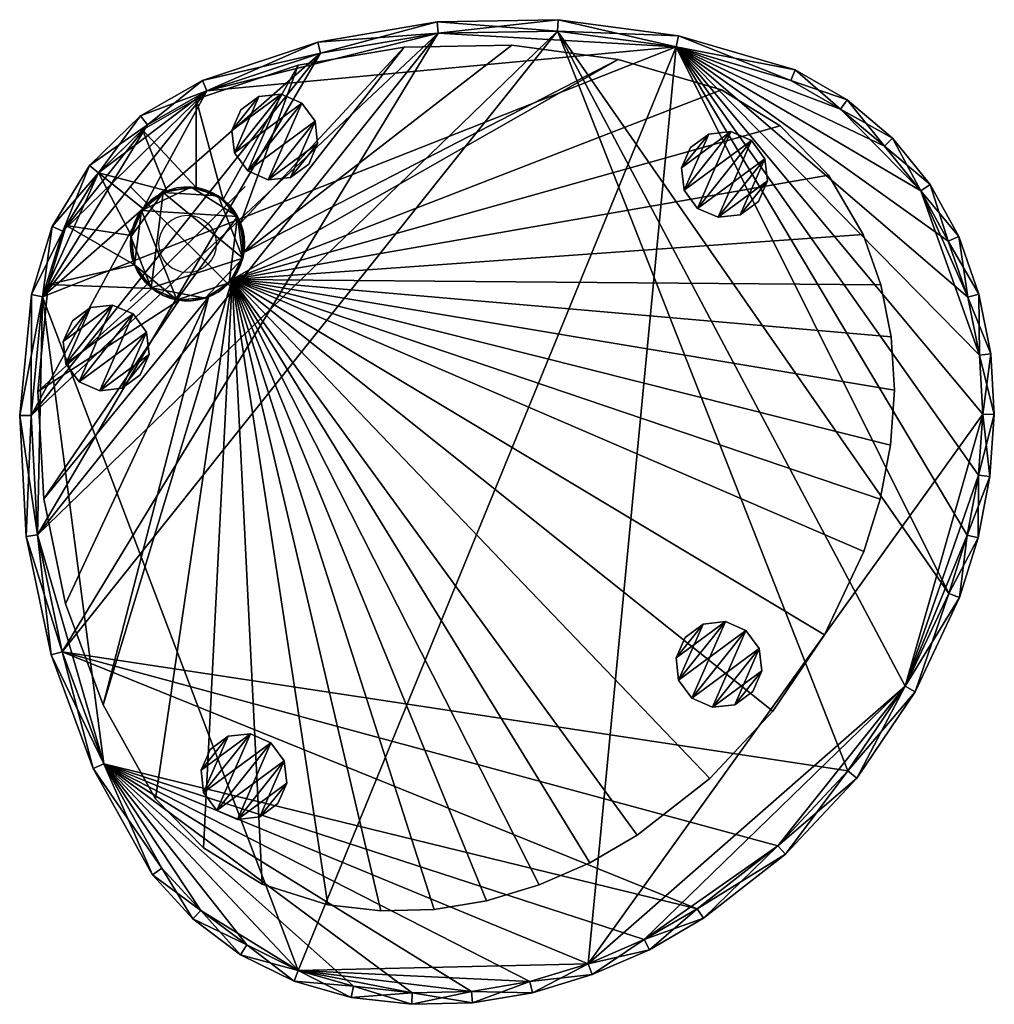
# Model space of a CAD drawing. Header units: inches. Extents: x -2.9 to 14, y -13.2 to 3.9.
import ezdxf

# ---------------------------------------------------------------- set-up
doc = ezdxf.new("R2010")
doc.units = ezdxf.units.IN
doc.header["$MEASUREMENT"] = 0
doc.header["$PDMODE"] = 35
doc.header["$PDSIZE"] = 1
for name, color, linetype in [('A-FURN-3-NODE', 7, 'Continuous'), ('A-FURN-3-TABL-BM', 252, 'Continuous'), ('A-FURN-3-TABL-BS', 252, 'Continuous'), ('A-FURN-3-TABL-GD', 250, 'Continuous'), ('A-FURN-3-TABL-PT', 252, 'Continuous'), ('A-FURN-3-TABL-TPLM', 15, 'Continuous')]:
    doc.layers.add(name, color=color, linetype=linetype)

msp = doc.modelspace()

# ---------------------------------------------------------------- linework, layer by layer
at = {"layer": 'A-FURN-3-NODE'}
msp.add_point((0, 0), dxfattribs=at)

# ---------------------------------------------------------------- meshes
at = {"layer": 'A-FURN-3-TABL-BM'}
mesh = msp.add_polyface(dxfattribs=at)
corners = [(-1.552, 1.239, 30), (-1.552, 1.239, 29.841), (-0.696, 2.07, 29.841), (11.493, -9.176, 29.841), (12.494, -7.7, 29.841), (6.442, 3.704, 29.841), (13.253, -6.087, 29.841), (8.504, 3.428, 29.841), (13.571, -5.072, 29.841), (13.769, -4.027, 29.841), (13.845, -2.967, 29.841), (13.785, -1.938, 29.841), (13.583, -0.928, 29.841), (13.242, 0.045, 29.841), (12.762, 0.923, 29.841), (12.131, 1.699, 29.841), (11.368, 2.347, 29.841), (10.5, 2.845, 29.841), (12.494, -7.7, 30), (11.493, -9.176, 30), (13.253, -6.087, 30), (6.442, 3.704, 30), (8.504, 3.428, 30), (13.571, -5.072, 30), (13.769, -4.027, 30), (13.845, -2.967, 30), (13.785, -1.938, 30), (13.583, -0.928, 30), (13.242, 0.045, 30), (12.762, 0.923, 30), (12.131, 1.699, 30), (-2.186, -7.103, 29.841), (10.275, -10.479, 29.841), (8.87, -11.577, 29.841), (-1.46, -9.052, 29.841), (7.951, -12.112, 29.841), (6.976, -12.536, 29.841), (5.958, -12.844, 29.841), (4.942, -13.014, 29.841), (3.912, -13.041, 29.841), (2.888, -12.923, 29.841), (1.925, -12.65, 29.841), (1.029, -12.206, 29.841), (0.228, -11.606, 29.841), (-0.45, -10.87, 29.841), (10.275, -10.479, 30), (-2.186, -7.103, 30), (8.87, -11.577, 30), (-1.46, -9.052, 30), (7.951, -12.112, 30), (6.976, -12.536, 30), (5.958, -12.844, 30), (4.942, -13.014, 30), (3.912, -13.041, 30), (2.888, -12.923, 30), (1.925, -12.65, 30), (1.029, -12.206, 30), (0.228, -11.606, 30), (-0.45, -10.87, 30), (0.338, 2.664, 29.841), (-2.723, -2.99, 29.841), (2.313, 3.318, 29.841), (-2.523, -0.92, 29.841), (-2.173, 0.221, 29.841), (-2.61, -5.067, 29.841), (4.363, 3.667, 29.841), (-2.723, -2.99, 30), (-2.523, -0.92, 30), (-2.61, -5.067, 30), (-2.173, 0.221, 30), (4.363, 3.667, 30), (2.313, 3.318, 30), (0.338, 2.664, 30), (-0.696, 2.07, 30), (11.368, 2.347, 30), (10.5, 2.845, 30)]
mesh.append_faces([[corners[k] for k in face] for face in [(2, 1, 0), (3, 4, 18), (18, 19, 3), (4, 6, 20), (19, 18, 21), (20, 23, 22), (23, 24, 22), (24, 25, 22), (25, 26, 22), (26, 27, 22), (27, 28, 22), (28, 29, 22), (29, 30, 22), (18, 20, 21), (20, 22, 21), (20, 18, 4), (23, 20, 6), (6, 8, 23), (9, 24, 23), (23, 8, 9), (9, 10, 25), (25, 24, 9), (26, 25, 10), (10, 11, 26), (12, 27, 26), (26, 11, 12), (12, 13, 28), (28, 27, 12), (13, 14, 29), (29, 28, 13), (15, 30, 29), (29, 14, 15), (3, 32, 31), (32, 33, 31), (33, 34, 31), (33, 35, 34), (35, 36, 34), (36, 37, 34), (37, 38, 34), (38, 39, 34), (39, 40, 34), (40, 41, 34), (41, 42, 34), (42, 43, 34), (43, 44, 34), (46, 45, 19), (31, 34, 48), (62, 60, 66), (66, 67, 62), (60, 64, 68), (68, 66, 60), (64, 31, 46), (46, 68, 64), (63, 62, 67), (67, 69, 63), (70, 68, 21), (68, 46, 21), (70, 66, 68), (70, 71, 66), (71, 67, 66), (71, 72, 67), (72, 69, 67), (72, 73, 69), (73, 0, 69), (30, 74, 22), (74, 75, 22), (5, 65, 70), (70, 21, 5), (7, 5, 21), (21, 22, 7), (17, 7, 22), (22, 75, 17), (1, 63, 69), (69, 0, 1), (0, 73, 2), (59, 2, 73), (73, 72, 59), (61, 59, 72), (72, 71, 61), (65, 61, 71), (71, 70, 65), (46, 19, 21), (48, 46, 31), (34, 44, 58), (58, 48, 34), (44, 43, 57), (57, 58, 44), (42, 56, 57), (57, 43, 42), (41, 55, 56), (56, 42, 41), (41, 40, 54), (50, 51, 37), (37, 36, 50), (35, 49, 50), (50, 36, 35), (35, 33, 47), (47, 49, 35), (33, 32, 45), (45, 47, 33), (32, 3, 19), (19, 45, 32), (54, 55, 41), (53, 54, 40), (40, 39, 53), (38, 52, 53), (53, 39, 38), (38, 37, 51), (51, 52, 38), (16, 74, 30), (30, 15, 16), (16, 17, 75), (75, 74, 16)]])
mesh.append_faces([[corners[k] for k in face] for face in [(5, 4, 3), (46, 47, 45), (48, 49, 47), (65, 31, 64)]], dxfattribs={"vtx0": -1})
mesh.append_faces([[corners[k] for k in face] for face in [(61, 60, 59)]], dxfattribs={"vtx0": -1, "vtx1": -1})
mesh.append_faces([[corners[k] for k in face] for face in [(5, 6, 4), (7, 8, 6), (7, 9, 8), (7, 10, 9), (7, 11, 10), (7, 12, 11), (7, 13, 12), (7, 14, 13), (7, 15, 14), (7, 16, 15), (48, 50, 49), (48, 51, 50), (48, 52, 51), (48, 53, 52), (48, 54, 53), (48, 55, 54), (48, 56, 55), (48, 57, 56), (62, 2, 59), (61, 64, 60)]], dxfattribs={"vtx0": -1, "vtx2": -1})
mesh.append_faces([[corners[k] for k in face] for face in [(5, 7, 6), (60, 62, 59), (62, 63, 2), (65, 5, 31)]], dxfattribs={"vtx1": -1, "vtx2": -1})
mesh.append_faces([[corners[k] for k in face] for face in [(7, 17, 16), (46, 48, 47), (48, 58, 57), (63, 1, 2), (61, 65, 64), (5, 3, 31)]], dxfattribs={"vtx2": -1})
at = {"layer": 'A-FURN-3-TABL-BS'}
mesh = msp.add_polyface(dxfattribs=at)
corners = [(11.088, -6.807, 0.358), (10.188, -8.136, 0.358), (0.776, -0.621, 0.358), (10.316, 2.055, 0.358), (11.155, 1.198, 0.358), (4.292, -11.59, 0.358), (3.365, -11.614, 0.358), (7, -10.778, 0.358), (6.122, -11.16, 0.358), (1.3, -11.146, 0.358), (0.278, -10.517, 0.358), (9.092, -9.308, 0.358), (0.362, -0.926, 0.358), (-1.47, -8.024, 0.358), (-2.123, -6.27, 0.358), (-2.505, -4.437, 0.358), (-0.149, -0.983, 0.358), (-2.607, -2.568, 0.358), (-0.62, -0.777, 0.358), (7.498, 3.208, 0.358), (0.982, -0.15, 0.358), (-0.982, 0.147, 0.358), (-0.925, -0.364, 0.358), (-2.112, 0.322, 0.358), (5.642, 3.457, 0.358), (3.771, 3.423, 0.358), (0.924, 0.361, 0.358), (1.926, 3.109, 0.358), (0.619, 0.775, 0.358), (-1.552, 1.238, 0.358), (-0.776, 0.618, 0.358), (-0.363, 0.923, 0.358), (-0.783, 1.986, 0.358), (0.148, 0.981, 0.358), (3.365, -11.614, 0.119), (2.443, -11.508, 0.119), (2.443, -11.508, 0.358), (4.292, -11.59, 0.119), (1.3, -11.146, 0.119), (12.058, -4.442, 0.358), (11.772, -5.355, 0.358), (12.236, -3.502, 0.358), (12.304, -2.547, 0.358), (12.251, -1.621, 0.358), (12.251, -1.621, 0.119), (12.304, -2.547, 0.119), (12.069, -0.712, 0.358), (12.069, -0.712, 0.119), (11.762, 0.163, 0.358), (11.762, 0.163, 0.119), (9.092, -9.308, 0.119), (10.188, -8.136, 0.119), (11.088, -6.807, 0.119), (11.772, -5.355, 0.119), (12.058, -4.442, 0.119), (12.236, -3.502, 0.119), (5.206, -11.437, 0.358), (5.206, -11.437, 0.119), (6.122, -11.16, 0.119), (7, -10.778, 0.119), (7.827, -10.296, 0.358), (7.827, -10.296, 0.119), (0.278, -10.517, 0.119), (0.776, -0.621, 0.119), (0.619, 0.775, 0.119), (0.924, 0.361, 0.119), (1.926, 3.109, 0.119), (0.149, 2.52, 0.119), (3.771, 3.423, 0.119), (-0.561, -9.66, 0.119), (-0.561, -9.66, 0.358), (-1.47, -8.024, 0.119), (-2.123, -6.27, 0.119), (0.362, -0.926, 0.119), (-2.505, -4.437, 0.119), (-2.427, -0.705, 0.358), (-0.62, -0.777, 0.119), (-0.149, -0.983, 0.119), (-2.112, 0.322, 0.119), (-2.427, -0.705, 0.119), (0.148, 0.981, 0.119), (0.149, 2.52, 0.358), (-0.783, 1.986, 0.119), (10.316, 2.055, 0.119), (9.294, 2.684, 0.358), (9.294, 2.684, 0.119), (11.155, 1.198, 0.119), (-0.925, -0.364, 0.119), (-0.982, 0.147, 0.119), (0.982, -0.15, 0.119), (-0.776, 0.618, 0.119), (-0.363, 0.923, 0.119), (-1.552, 1.238, 0.119), (-2.607, -2.568, 0.119), (7.498, 3.208, 0.119), (5.642, 3.457, 0.119)]
mesh.append_faces([[corners[k] for k in face] for face in [(2, 1, 0), (2, 4, 3), (2, 6, 5), (2, 8, 7), (2, 10, 9), (2, 11, 1), (13, 2, 12), (14, 13, 12), (17, 15, 16), (17, 16, 18), (20, 2, 19), (23, 22, 21), (20, 19, 24), (26, 25, 27), (26, 27, 28), (29, 23, 21), (32, 29, 31), (32, 31, 33), (35, 34, 6), (6, 36, 35), (6, 34, 37), (37, 5, 6), (36, 9, 38), (38, 35, 36), (2, 40, 39), (2, 39, 41), (2, 41, 42), (2, 42, 43), (45, 44, 43), (2, 43, 46), (43, 44, 47), (47, 46, 43), (2, 46, 48), (48, 46, 47), (47, 49, 48), (1, 11, 50), (0, 1, 51), (51, 52, 0), (40, 0, 52), (52, 53, 40), (53, 54, 39), (39, 54, 55), (55, 41, 39), (42, 41, 55), (55, 45, 42), (43, 42, 45), (56, 5, 37), (37, 57, 56), (57, 58, 8), (8, 56, 57), (8, 58, 59), (59, 7, 8), (60, 7, 59), (59, 61, 60), (11, 60, 61), (61, 50, 11), (50, 51, 1), (9, 10, 62), (62, 38, 9), (2, 9, 36), (2, 36, 6), (2, 5, 56), (2, 56, 8), (2, 7, 60), (2, 60, 11), (2, 0, 40), (10, 70, 69), (69, 62, 10), (70, 13, 71), (71, 69, 70), (2, 70, 10), (2, 13, 70), (13, 14, 72), (72, 71, 13), (14, 15, 74), (74, 72, 14), (75, 17, 18), (77, 76, 18), (18, 16, 77), (73, 77, 16), (16, 12, 73), (75, 18, 22), (23, 75, 22), (63, 73, 12), (12, 2, 63), (75, 23, 78), (78, 79, 75), (80, 64, 28), (32, 81, 67), (67, 82, 32), (84, 3, 83), (83, 85, 84), (3, 4, 86), (86, 83, 3), (4, 48, 49), (49, 86, 4), (39, 40, 53), (76, 87, 22), (22, 18, 76), (2, 48, 4), (2, 3, 84), (87, 88, 21), (64, 65, 26), (26, 28, 64), (28, 33, 80), (81, 33, 28), (81, 32, 33), (21, 22, 87), (88, 90, 30), (30, 21, 88), (90, 91, 31), (31, 30, 90), (91, 80, 33), (33, 31, 91), (29, 32, 82), (82, 92, 29), (15, 17, 93), (93, 74, 15), (17, 75, 79), (79, 93, 17), (23, 29, 92), (92, 78, 23), (81, 27, 66), (66, 67, 81), (2, 84, 19), (27, 25, 68), (68, 66, 27), (24, 19, 94), (19, 84, 85), (85, 94, 19), (27, 81, 28), (25, 24, 95), (95, 68, 25), (94, 95, 24)]])
mesh.append_faces([[corners[k] for k in face] for face in [(15, 12, 16), (29, 30, 31)]], dxfattribs={"vtx0": -1})
mesh.append_faces([[corners[k] for k in face] for face in [(80, 67, 64)]], dxfattribs={"vtx0": -1, "vtx1": -1})
mesh.append_faces([[corners[k] for k in face] for face in [(63, 54, 53), (63, 55, 54), (63, 45, 55), (63, 44, 45), (66, 65, 64), (63, 47, 44), (63, 49, 47), (63, 35, 38), (63, 38, 62), (73, 71, 72), (73, 72, 74), (63, 85, 83), (63, 83, 86), (63, 86, 49), (87, 79, 78), (80, 82, 67), (77, 74, 93), (76, 93, 79), (88, 78, 92), (91, 92, 82), (63, 94, 85), (94, 63, 89), (68, 89, 65), (63, 62, 69), (63, 69, 71), (63, 53, 52), (63, 52, 51), (63, 51, 50), (63, 50, 61), (63, 61, 59), (63, 59, 58), (63, 58, 57), (63, 57, 37), (63, 37, 34), (63, 34, 35)]], dxfattribs={"vtx0": -1, "vtx2": -1})
mesh.append_faces([[corners[k] for k in face] for face in [(26, 20, 25)]], dxfattribs={"vtx1": -1})
mesh.append_faces([[corners[k] for k in face] for face in [(67, 66, 64), (66, 68, 65), (87, 76, 79), (77, 73, 74), (76, 77, 93), (88, 87, 78), (90, 88, 92), (91, 90, 92), (80, 91, 82), (95, 94, 89), (68, 95, 89), (73, 63, 71)]], dxfattribs={"vtx1": -1, "vtx2": -1})
mesh.append_faces([[corners[k] for k in face] for face in [(15, 14, 12), (20, 24, 25), (29, 21, 30), (65, 89, 20), (89, 63, 2), (2, 20, 89), (20, 26, 65)]], dxfattribs={"vtx2": -1})
at = {"layer": 'A-FURN-3-TABL-GD'}
mesh = msp.add_polyface(dxfattribs=at)
corners = [(1.989, 2.45, 0), (1.047, 1.271, 0), (1.405, 1.114, 0), (2.221, 2.136, 0), (1.631, 2.607, 0), (0.815, 1.585, 0), (1.243, 2.563, 0), (0.772, 1.973, 0), (0.928, 2.331, 0), (1.794, 1.158, 0), (2.264, 1.747, 0), (2.108, 1.389, 0), (0.772, 1.973, 0.119), (0.815, 1.585, 0.119), (1.047, 1.271, 0.119), (1.405, 1.114, 0.119), (1.794, 1.158, 0.119), (1.989, 2.45, 0.119), (1.631, 2.607, 0.119), (2.108, 1.389, 0.119), (2.264, 1.747, 0.119), (2.221, 2.136, 0.119), (0.928, 2.331, 0.119), (1.243, 2.563, 0.119)]
mesh.append_faces([[corners[k] for k in face] for face in [(13, 12, 7), (7, 5, 13), (14, 13, 5), (5, 1, 14), (15, 14, 1), (1, 2, 15), (16, 15, 2), (2, 9, 16), (19, 16, 9), (9, 11, 19), (20, 19, 11), (11, 10, 20), (21, 20, 10), (10, 3, 21), (12, 22, 8), (8, 7, 12), (17, 21, 3), (3, 0, 17), (22, 23, 6), (6, 8, 22), (18, 17, 0), (0, 4, 18), (23, 18, 4), (4, 6, 23)]])
mesh.append_faces([[corners[k] for k in face] for face in [(3, 2, 0), (18, 13, 17)]], dxfattribs={"vtx0": -1, "vtx1": -1})
mesh.append_faces([[corners[k] for k in face] for face in [(1, 4, 0), (5, 6, 4), (3, 9, 2), (14, 21, 17), (15, 20, 21), (18, 12, 13)]], dxfattribs={"vtx0": -1, "vtx2": -1})
mesh.append_faces([[corners[k] for k in face] for face in [(2, 1, 0), (1, 5, 4), (5, 7, 6), (3, 10, 9), (13, 14, 17), (14, 15, 21), (15, 16, 20), (18, 23, 12)]], dxfattribs={"vtx1": -1, "vtx2": -1})
mesh.append_faces([[corners[k] for k in face] for face in [(7, 8, 6), (10, 11, 9), (16, 19, 20), (23, 22, 12)]], dxfattribs={"vtx2": -1})
mesh = msp.add_polyface(dxfattribs=at)
corners = [(9.072, 1.911, 0), (8.601, 1.321, 0), (8.644, 0.933, 0), (8.757, 1.679, 0), (9.46, 1.954, 0), (8.876, 0.618, 0), (9.818, 1.798, 0), (9.234, 0.462, 0), (10.05, 1.483, 0), (9.622, 0.505, 0), (10.093, 1.095, 0), (9.937, 0.737, 0), (8.601, 1.321, 0.119), (8.644, 0.933, 0.119), (8.876, 0.618, 0.119), (9.234, 0.462, 0.119), (9.622, 0.505, 0.119), (9.818, 1.798, 0.119), (9.46, 1.954, 0.119), (9.937, 0.737, 0.119), (10.093, 1.095, 0.119), (10.05, 1.483, 0.119), (8.757, 1.679, 0.119), (9.072, 1.911, 0.119)]
mesh.append_faces([[corners[k] for k in face] for face in [(13, 12, 1), (1, 2, 13), (14, 13, 2), (2, 5, 14), (15, 14, 5), (5, 7, 15), (16, 15, 7), (7, 9, 16), (20, 19, 11), (11, 10, 20), (21, 20, 10), (10, 8, 21), (12, 22, 3), (3, 1, 12), (22, 23, 0), (0, 3, 22), (23, 18, 4), (4, 0, 23), (18, 17, 6), (6, 4, 18), (17, 21, 8), (8, 6, 17)]])
mesh.append_faces([[corners[k] for k in face] for face in [(8, 7, 6), (18, 13, 17)]], dxfattribs={"vtx0": -1, "vtx1": -1})
mesh.append_faces([[corners[k] for k in face] for face in [(2, 0, 4), (5, 4, 6), (8, 9, 7), (14, 21, 17), (15, 20, 21), (18, 12, 13)]], dxfattribs={"vtx0": -1, "vtx2": -1})
mesh.append_faces([[corners[k] for k in face] for face in [(2, 1, 0), (5, 2, 4), (7, 5, 6), (8, 10, 9), (13, 14, 17), (14, 15, 21), (15, 16, 20), (18, 23, 12)]], dxfattribs={"vtx1": -1, "vtx2": -1})
mesh.append_faces([[corners[k] for k in face] for face in [(1, 3, 0), (10, 11, 9), (19, 16, 9), (9, 11, 19), (16, 19, 20), (23, 22, 12)]], dxfattribs={"vtx2": -1})
mesh = msp.add_polyface(dxfattribs=at)
corners = [(-0.946, -1.221, 0), (-1.53, -2.557, 0), (-0.714, -1.536, 0), (-1.888, -2.401, 0), (-1.304, -1.065, 0), (-2.119, -2.086, 0), (-1.692, -1.108, 0), (-2.163, -1.698, 0), (-2.006, -1.34, 0), (-1.141, -2.514, 0), (-0.67, -1.924, 0), (-0.827, -2.282, 0), (-2.163, -1.698, 0.119), (-2.119, -2.086, 0.119), (-1.888, -2.401, 0.119), (-1.53, -2.557, 0.119), (-1.141, -2.514, 0.119), (-0.946, -1.221, 0.119), (-1.304, -1.065, 0.119), (-0.714, -1.536, 0.119), (-0.67, -1.924, 0.119), (-0.827, -2.282, 0.119), (-1.692, -1.108, 0.119), (-2.006, -1.34, 0.119)]
mesh.append_faces([[corners[k] for k in face] for face in [(13, 12, 7), (7, 5, 13), (14, 13, 5), (5, 3, 14), (15, 14, 3), (3, 1, 15), (16, 15, 1), (1, 9, 16), (21, 16, 9), (9, 11, 21), (20, 21, 11), (11, 10, 20), (19, 20, 10), (10, 2, 19), (12, 23, 8), (8, 7, 12), (17, 19, 2), (2, 0, 17), (23, 22, 6), (6, 8, 23), (18, 17, 0), (0, 4, 18), (22, 18, 4), (4, 6, 22)]])
mesh.append_faces([[corners[k] for k in face] for face in [(2, 1, 0), (18, 13, 17)]], dxfattribs={"vtx0": -1, "vtx1": -1})
mesh.append_faces([[corners[k] for k in face] for face in [(3, 4, 0), (5, 6, 4), (2, 9, 1), (14, 19, 17), (15, 20, 19), (18, 12, 13)]], dxfattribs={"vtx0": -1, "vtx2": -1})
mesh.append_faces([[corners[k] for k in face] for face in [(1, 3, 0), (3, 5, 4), (5, 7, 6), (2, 10, 9), (13, 14, 17), (14, 15, 19), (15, 16, 20), (18, 22, 12)]], dxfattribs={"vtx1": -1, "vtx2": -1})
mesh.append_faces([[corners[k] for k in face] for face in [(7, 8, 6), (10, 11, 9), (16, 21, 20), (22, 23, 12)]], dxfattribs={"vtx2": -1})
mesh = msp.add_polyface(dxfattribs=at)
corners = [(9.72, -6.732, 0), (9.137, -8.068, 0), (9.952, -7.046, 0), (8.779, -7.912, 0), (9.362, -6.575, 0), (8.547, -7.597, 0), (8.974, -6.619, 0), (8.503, -7.209, 0), (8.66, -6.851, 0), (9.525, -8.025, 0), (9.996, -7.435, 0), (9.839, -7.793, 0), (8.503, -7.209, 0.119), (8.547, -7.597, 0.119), (8.779, -7.912, 0.119), (9.137, -8.068, 0.119), (9.525, -8.025, 0.119), (9.72, -6.732, 0.119), (9.362, -6.575, 0.119), (9.839, -7.793, 0.119), (9.996, -7.435, 0.119), (9.952, -7.046, 0.119), (8.66, -6.851, 0.119), (8.974, -6.619, 0.119)]
mesh.append_faces([[corners[k] for k in face] for face in [(13, 12, 7), (7, 5, 13), (14, 13, 5), (5, 3, 14), (15, 14, 3), (3, 1, 15), (16, 15, 1), (1, 9, 16), (20, 19, 11), (11, 10, 20), (21, 20, 10), (10, 2, 21), (12, 22, 8), (8, 7, 12), (22, 23, 6), (6, 8, 22), (23, 18, 4), (4, 6, 23), (18, 17, 0), (0, 4, 18), (17, 21, 2), (2, 0, 17)]])
mesh.append_faces([[corners[k] for k in face] for face in [(2, 1, 0), (18, 13, 17)]], dxfattribs={"vtx0": -1, "vtx1": -1})
mesh.append_faces([[corners[k] for k in face] for face in [(3, 4, 0), (5, 6, 4), (2, 9, 1), (14, 21, 17), (15, 20, 21), (18, 12, 13)]], dxfattribs={"vtx0": -1, "vtx2": -1})
mesh.append_faces([[corners[k] for k in face] for face in [(1, 3, 0), (3, 5, 4), (5, 7, 6), (2, 10, 9), (13, 14, 17), (14, 15, 21), (15, 16, 20), (18, 23, 12)]], dxfattribs={"vtx1": -1, "vtx2": -1})
mesh.append_faces([[corners[k] for k in face] for face in [(7, 8, 6), (10, 11, 9), (19, 16, 9), (9, 11, 19), (16, 19, 20), (23, 22, 12)]], dxfattribs={"vtx2": -1})
mesh = msp.add_polyface(dxfattribs=at)
corners = [(1.452, -8.686, 0), (0.868, -10.022, 0), (1.683, -9, 0), (0.51, -9.865, 0), (1.094, -8.529, 0), (0.278, -9.551, 0), (0.705, -8.573, 0), (0.235, -9.163, 0), (0.391, -8.805, 0), (1.256, -9.978, 0), (1.727, -9.388, 0), (1.571, -9.746, 0), (0.235, -9.163, 0.119), (0.278, -9.551, 0.119), (0.51, -9.865, 0.119), (0.868, -10.022, 0.119), (1.256, -9.978, 0.119), (1.452, -8.686, 0.119), (1.094, -8.529, 0.119), (1.683, -9, 0.119), (1.727, -9.388, 0.119), (1.571, -9.746, 0.119), (0.705, -8.573, 0.119), (0.391, -8.805, 0.119)]
mesh.append_faces([[corners[k] for k in face] for face in [(13, 12, 7), (7, 5, 13), (14, 13, 5), (5, 3, 14), (15, 14, 3), (3, 1, 15), (16, 15, 1), (1, 9, 16), (21, 16, 9), (9, 11, 21), (20, 21, 11), (11, 10, 20), (19, 20, 10), (10, 2, 19), (23, 22, 6), (6, 8, 23), (22, 18, 4), (4, 6, 22), (17, 19, 2), (2, 0, 17)]])
mesh.append_faces([[corners[k] for k in face] for face in [(2, 1, 0), (18, 13, 17)]], dxfattribs={"vtx0": -1, "vtx1": -1})
mesh.append_faces([[corners[k] for k in face] for face in [(3, 4, 0), (5, 6, 4), (2, 9, 1), (14, 19, 17), (15, 20, 19), (18, 12, 13)]], dxfattribs={"vtx0": -1, "vtx2": -1})
mesh.append_faces([[corners[k] for k in face] for face in [(1, 3, 0), (3, 5, 4), (5, 7, 6), (2, 10, 9), (13, 14, 17), (14, 15, 19), (15, 16, 20), (18, 22, 12)]], dxfattribs={"vtx1": -1, "vtx2": -1})
mesh.append_faces([[corners[k] for k in face] for face in [(7, 8, 6), (10, 11, 9), (16, 21, 20), (22, 23, 12), (12, 23, 8), (8, 7, 12), (18, 17, 0), (0, 4, 18)]], dxfattribs={"vtx2": -1})
at = {"layer": 'A-FURN-3-TABL-PT'}
mesh = msp.add_polyface(dxfattribs=at)
corners = [(0.993, -0.001, 29.841), (0.985, -0.126, 29.841), (0.962, -0.248, 29.841), (0.923, -0.367, 29.841), (0.87, -0.48, 29.841), (0.803, -0.585, 29.841), (0.724, -0.681, 29.841), (0.633, -0.767, 29.841), (0.532, -0.84, 29.841), (0.423, -0.9, 29.841), (0.307, -0.946, 29.841), (0.186, -0.977, 29.841), (0.062, -0.993, 29.841), (-0.063, -0.993, 29.841), (-0.186, -0.977, 29.841), (-0.307, -0.946, 29.841), (-0.423, -0.9, 29.841), (-0.532, -0.84, 29.841), (-0.633, -0.767, 29.841), (-0.724, -0.681, 29.841), (-0.804, -0.585, 29.841), (-0.87, -0.48, 29.841), (-0.924, -0.367, 29.841), (-0.962, -0.248, 29.841), (-0.985, -0.126, 29.841), (-0.993, -0.001, 29.841), (-0.985, 0.123, 29.841), (-0.962, 0.246, 29.841), (-0.924, 0.364, 29.841), (-0.87, 0.477, 29.841), (-0.804, 0.582, 29.841), (-0.724, 0.678, 29.841), (-0.633, 0.764, 29.841), (-0.532, 0.837, 29.841), (-0.423, 0.897, 29.841), (-0.307, 0.943, 29.841), (-0.186, 0.974, 29.841), (-0.063, 0.99, 29.841), (0.062, 0.99, 29.841), (0.186, 0.974, 29.841), (0.307, 0.943, 29.841), (0.423, 0.897, 29.841), (0.532, 0.837, 29.841), (0.633, 0.764, 29.841), (0.724, 0.678, 29.841), (0.803, 0.582, 29.841), (0.87, 0.477, 29.841), (0.923, 0.364, 29.841), (0.962, 0.246, 29.841), (0.985, 0.123, 29.841), (0.993, -0.001, 0.119), (0.985, -0.126, 0.119), (0.962, -0.248, 0.119), (0.923, -0.367, 0.119), (0.87, -0.48, 0.119), (0.803, -0.585, 0.119), (0.724, -0.681, 0.119), (0.633, -0.767, 0.119), (0.532, -0.84, 0.119), (0.423, -0.9, 0.119), (0.307, -0.946, 0.119), (0.186, -0.977, 0.119), (0.062, -0.993, 0.119), (-0.063, -0.993, 0.119), (-0.186, -0.977, 0.119), (-0.307, -0.946, 0.119), (-0.423, -0.9, 0.119), (-0.532, -0.84, 0.119), (-0.633, -0.767, 0.119), (-0.724, -0.681, 0.119), (-0.804, -0.585, 0.119), (-0.87, -0.48, 0.119), (-0.924, -0.367, 0.119), (-0.962, -0.248, 0.119), (-0.985, -0.126, 0.119), (-0.993, -0.001, 0.119), (-0.985, 0.123, 0.119), (-0.962, 0.246, 0.119), (-0.924, 0.364, 0.119), (-0.87, 0.477, 0.119), (-0.804, 0.582, 0.119), (-0.724, 0.678, 0.119), (-0.633, 0.764, 0.119), (-0.532, 0.837, 0.119), (-0.423, 0.897, 0.119), (-0.307, 0.943, 0.119), (-0.186, 0.974, 0.119), (-0.063, 0.99, 0.119), (0.062, 0.99, 0.119), (0.186, 0.974, 0.119), (0.307, 0.943, 0.119), (0.423, 0.897, 0.119), (0.532, 0.837, 0.119), (0.633, 0.764, 0.119), (0.724, 0.678, 0.119), (0.803, 0.582, 0.119), (0.87, 0.477, 0.119), (0.923, 0.364, 0.119), (0.962, 0.246, 0.119), (0.985, 0.123, 0.119)]
mesh.append_faces([[corners[k] for k in face] for face in [(46, 44, 42), (42, 40, 38), (46, 42, 38), (38, 36, 34), (34, 32, 30), (38, 34, 30), (46, 38, 30), (30, 28, 26), (26, 24, 22), (30, 26, 22), (22, 20, 18), (18, 16, 14), (22, 18, 14), (30, 22, 14), (46, 30, 14), (14, 12, 10), (10, 8, 6), (14, 10, 6), (46, 14, 6), (6, 4, 2), (46, 6, 2), (46, 2, 0), (48, 46, 0), (52, 54, 56), (56, 58, 60), (52, 56, 60), (60, 62, 64), (64, 66, 68), (60, 64, 68), (52, 60, 68), (68, 70, 72), (72, 74, 76), (68, 72, 76), (76, 78, 80), (80, 82, 84), (76, 80, 84), (68, 76, 84), (52, 68, 84), (84, 86, 88), (88, 90, 92), (84, 88, 92), (52, 84, 92), (92, 94, 96), (52, 92, 96), (52, 96, 98), (50, 52, 98)]], dxfattribs={"vtx0": -1, "vtx1": -1, "vtx2": -1})
mesh.append_faces([[corners[k] for k in face] for face in [(49, 48, 0), (99, 50, 98)]], dxfattribs={"vtx1": -1})
mesh.append_faces([[corners[k] for k in face] for face in [(48, 47, 46), (46, 45, 44), (44, 43, 42), (42, 41, 40), (40, 39, 38), (38, 37, 36), (36, 35, 34), (34, 33, 32), (32, 31, 30), (30, 29, 28), (28, 27, 26), (26, 25, 24), (24, 23, 22), (22, 21, 20), (20, 19, 18), (18, 17, 16), (16, 15, 14), (14, 13, 12), (12, 11, 10), (10, 9, 8), (8, 7, 6), (6, 5, 4), (4, 3, 2), (2, 1, 0), (0, 1, 51), (51, 50, 0), (1, 2, 52), (52, 51, 1), (2, 3, 53), (53, 52, 2), (3, 4, 54), (54, 53, 3), (4, 5, 55), (55, 54, 4), (5, 6, 56), (56, 55, 5), (6, 7, 57), (57, 56, 6), (7, 8, 58), (58, 57, 7), (8, 9, 59), (59, 58, 8), (9, 10, 60), (60, 59, 9), (10, 11, 61), (61, 60, 10), (11, 12, 62), (62, 61, 11), (12, 13, 63), (63, 62, 12), (13, 14, 64), (64, 63, 13), (14, 15, 65), (65, 64, 14), (15, 16, 66), (66, 65, 15), (16, 17, 67), (67, 66, 16), (17, 18, 68), (68, 67, 17), (18, 19, 69), (69, 68, 18), (19, 20, 70), (70, 69, 19), (20, 21, 71), (71, 70, 20), (21, 22, 72), (72, 71, 21), (22, 23, 73), (73, 72, 22), (23, 24, 74), (74, 73, 23), (24, 25, 75), (75, 74, 24), (25, 26, 76), (76, 75, 25), (26, 27, 77), (77, 76, 26), (27, 28, 78), (78, 77, 27), (28, 29, 79), (79, 78, 28), (29, 30, 80), (80, 79, 29), (30, 31, 81), (81, 80, 30), (31, 32, 82), (82, 81, 31), (32, 33, 83), (83, 82, 32), (33, 34, 84), (84, 83, 33), (34, 35, 85), (85, 84, 34), (35, 36, 86), (86, 85, 35), (36, 37, 87), (87, 86, 36), (37, 38, 88), (88, 87, 37), (38, 39, 89), (89, 88, 38), (39, 40, 90), (90, 89, 39), (40, 41, 91), (91, 90, 40), (41, 42, 92), (92, 91, 41), (42, 43, 93), (93, 92, 42), (43, 44, 94), (94, 93, 43), (44, 45, 95), (95, 94, 44), (45, 46, 96), (96, 95, 45), (46, 47, 97), (97, 96, 46), (47, 48, 98), (98, 97, 47), (48, 49, 99), (99, 98, 48), (49, 0, 50), (50, 99, 49), (50, 51, 52), (52, 53, 54), (54, 55, 56), (56, 57, 58), (58, 59, 60), (60, 61, 62), (62, 63, 64), (64, 65, 66), (66, 67, 68), (68, 69, 70), (70, 71, 72), (72, 73, 74), (74, 75, 76), (76, 77, 78), (78, 79, 80), (80, 81, 82), (82, 83, 84), (84, 85, 86), (86, 87, 88), (88, 89, 90), (90, 91, 92), (92, 93, 94), (94, 95, 96), (96, 97, 98)]], dxfattribs={"vtx2": -1})
at = {"layer": 'A-FURN-3-TABL-TPLM'}
mesh = msp.add_polyface(dxfattribs=at)
corners = [(6.442, 3.704, 30), (11.493, -9.176, 30), (-2.186, -7.103, 30), (-2.61, -5.067, 30), (4.363, 3.667, 30), (-2.723, -2.99, 30), (-2.523, -0.92, 30), (0.338, 2.664, 30), (2.313, 3.318, 30), (0.257, 2.846, 30.5), (0.257, 2.846, 30), (-0.817, 2.23, 30), (2.265, 3.511, 30.5), (2.265, 3.511, 30), (4.344, 3.865, 30.5), (4.344, 3.865, 30), (6.454, 3.903, 30.5), (6.454, 3.903, 30), (8.545, 3.623, 30.5), (8.504, 3.428, 30.5), (6.442, 3.704, 30.5), (4.363, 3.667, 30.5), (2.313, 3.318, 30.5), (0.338, 2.664, 30.5), (-2.523, -0.92, 30.5), (1.925, -12.65, 30.5), (8.504, 3.428, 30), (8.545, 3.623, 30), (-0.696, 2.07, 30), (-0.696, 2.07, 30.5)]
mesh.append_faces([[corners[k] for k in face] for face in [(4, 5, 8)]], dxfattribs={"vtx0": -1, "vtx1": -1})
mesh.append_faces([[corners[k] for k in face] for face in [(0, 1, 2), (19, 21, 23), (19, 23, 24), (19, 24, 25)]], dxfattribs={"vtx0": -1, "vtx1": -1, "vtx2": -1})
mesh.append_faces([[corners[k] for k in face] for face in [(0, 2, 3), (4, 3, 5), (6, 7, 8)]], dxfattribs={"vtx0": -1, "vtx2": -1})
mesh.append_faces([[corners[k] for k in face] for face in [(4, 0, 3)]], dxfattribs={"vtx1": -1, "vtx2": -1})
mesh.append_faces([[corners[k] for k in face] for face in [(9, 10, 11), (10, 9, 12), (12, 13, 10), (13, 12, 14), (14, 15, 13), (15, 14, 16), (16, 17, 15), (17, 16, 18), (19, 20, 21), (21, 22, 23), (26, 0, 17), (17, 27, 26), (0, 4, 15), (15, 17, 0), (4, 8, 13), (13, 15, 4), (8, 7, 10), (10, 13, 8), (7, 28, 11), (11, 10, 7), (29, 23, 9), (23, 22, 12), (12, 9, 23), (22, 21, 14), (14, 12, 22), (21, 20, 16), (16, 14, 21), (20, 19, 18), (18, 16, 20)]], dxfattribs={"vtx2": -1})
mesh = msp.add_polyface(dxfattribs=at)
corners = [(8.504, 3.428, 30), (10.5, 2.845, 30), (11.368, 2.347, 30), (12.131, 1.699, 30), (12.762, 0.923, 30), (13.242, 0.045, 30), (13.583, -0.928, 30), (10.579, 3.029, 30), (10.579, 3.029, 30.5), (11.483, 2.51, 30.5), (11.483, 2.51, 30), (12.273, 1.839, 30.5), (12.273, 1.839, 30), (12.928, 1.034, 30.5), (12.928, 1.034, 30), (13.424, 0.126, 30.5), (13.424, 0.126, 30), (8.545, 3.623, 30.5), (8.545, 3.623, 30), (6.454, 3.903, 30), (11.368, 2.347, 30.5), (10.5, 2.845, 30.5), (8.504, 3.428, 30.5), (13.785, -1.938, 30.5), (12.762, 0.923, 30.5), (12.131, 1.699, 30.5)]
mesh.append_faces([[corners[k] for k in face] for face in [(20, 24, 25)]], dxfattribs={"vtx0": -1})
mesh.append_faces([[corners[k] for k in face] for face in [(22, 23, 24), (20, 22, 24)]], dxfattribs={"vtx0": -1, "vtx1": -1, "vtx2": -1})
mesh.append_faces([[corners[k] for k in face] for face in [(0, 2, 3), (0, 3, 4), (0, 4, 5), (0, 5, 6)]], dxfattribs={"vtx0": -1, "vtx2": -1})
mesh.append_faces([[corners[k] for k in face] for face in [(0, 1, 2), (7, 8, 9), (9, 10, 7), (10, 9, 11), (11, 12, 10), (12, 11, 13), (13, 14, 12), (14, 13, 15), (15, 16, 14), (17, 18, 19), (18, 17, 8), (8, 7, 18), (20, 21, 22), (2, 1, 7), (7, 10, 2), (1, 0, 18), (18, 7, 1), (5, 4, 14), (4, 3, 12), (12, 14, 4), (3, 2, 10), (10, 12, 3), (21, 20, 9), (9, 8, 21), (20, 25, 11), (11, 9, 20), (25, 24, 13), (13, 11, 25), (15, 13, 24), (22, 21, 8), (8, 17, 22)]], dxfattribs={"vtx2": -1})
mesh = msp.add_polyface(dxfattribs=at)
corners = [(6.442, 3.704, 30), (12.494, -7.7, 30), (11.493, -9.176, 30), (13.967, -4.053, 30), (13.967, -4.053, 30.5), (13.764, -5.12, 30.5), (13.764, -5.12, 30), (13.439, -6.159, 30.5), (13.439, -6.159, 30), (12.667, -7.799, 30.5), (12.667, -7.799, 30), (11.649, -9.301, 30.5), (11.649, -9.301, 30), (10.41, -10.626, 30.5), (10.41, -10.626, 30), (8.981, -11.742, 30.5), (10.275, -10.479, 30.5), (11.493, -9.176, 30.5), (12.494, -7.7, 30.5), (7.951, -12.112, 30.5), (13.253, -6.087, 30.5), (13.571, -5.072, 30.5), (13.769, -4.027, 30.5), (13.845, -2.967, 30.5), (6.976, -12.536, 30.5), (10.275, -10.479, 30), (13.253, -6.087, 30), (13.571, -5.072, 30), (13.769, -4.027, 30)]
mesh.append_faces([[corners[k] for k in face] for face in [(19, 16, 18), (24, 18, 23)]], dxfattribs={"vtx0": -1, "vtx1": -1, "vtx2": -1})
mesh.append_faces([[corners[k] for k in face] for face in [(0, 1, 2), (18, 21, 22), (18, 22, 23)]], dxfattribs={"vtx0": -1, "vtx2": -1})
mesh.append_faces([[corners[k] for k in face] for face in [(3, 4, 5), (5, 6, 3), (6, 5, 7), (7, 8, 6), (8, 7, 9), (9, 10, 8), (10, 9, 11), (11, 12, 10), (12, 11, 13), (13, 14, 12), (14, 13, 15), (16, 17, 18), (18, 20, 21), (25, 2, 12), (12, 14, 25), (2, 1, 10), (10, 12, 2), (1, 26, 8), (8, 10, 1), (26, 27, 6), (6, 8, 26), (27, 28, 3), (3, 6, 27), (22, 21, 5), (5, 4, 22), (21, 20, 7), (7, 5, 21), (20, 18, 9), (9, 7, 20), (18, 17, 11), (11, 9, 18), (17, 16, 13), (13, 11, 17)]], dxfattribs={"vtx2": -1})
mesh = msp.add_polyface(dxfattribs=at)
corners = [(8.504, 3.428, 30), (13.583, -0.928, 30), (13.785, -1.938, 30), (13.845, -2.967, 30), (13.769, -4.027, 30), (13.571, -5.072, 30), (13.253, -6.087, 30), (6.442, 3.704, 30), (12.494, -7.7, 30), (13.424, 0.126, 30), (13.424, 0.126, 30.5), (13.775, -0.875, 30.5), (13.775, -0.875, 30), (13.983, -1.913, 30.5), (13.983, -1.913, 30), (14.044, -2.968, 30.5), (14.044, -2.968, 30), (13.967, -4.053, 30.5), (13.967, -4.053, 30), (8.504, 3.428, 30.5), (6.976, -12.536, 30.5), (13.845, -2.967, 30.5), (13.785, -1.938, 30.5), (13.583, -0.928, 30.5), (13.242, 0.045, 30.5), (12.762, 0.923, 30.5), (13.242, 0.045, 30), (12.928, 1.034, 30), (13.769, -4.027, 30.5)]
mesh.append_faces([[corners[k] for k in face] for face in [(19, 20, 21)]], dxfattribs={"vtx0": -1, "vtx1": -1, "vtx2": -1})
mesh.append_faces([[corners[k] for k in face] for face in [(0, 1, 2), (0, 2, 3), (0, 3, 4), (0, 4, 5), (0, 5, 6), (7, 6, 8), (19, 21, 22)]], dxfattribs={"vtx0": -1, "vtx2": -1})
mesh.append_faces([[corners[k] for k in face] for face in [(7, 0, 6), (22, 23, 25)]], dxfattribs={"vtx1": -1, "vtx2": -1})
mesh.append_faces([[corners[k] for k in face] for face in [(9, 10, 11), (11, 12, 9), (12, 11, 13), (13, 14, 12), (14, 13, 15), (15, 16, 14), (16, 15, 17), (17, 18, 16), (23, 24, 25), (4, 3, 16), (16, 18, 4), (3, 2, 14), (14, 16, 3), (2, 1, 12), (12, 14, 2), (1, 26, 9), (9, 12, 1), (27, 9, 26), (25, 24, 10), (24, 23, 11), (11, 10, 24), (23, 22, 13), (13, 11, 23), (22, 21, 15), (15, 13, 22), (21, 28, 17), (17, 15, 21)]], dxfattribs={"vtx2": -1})
mesh = msp.add_polyface(dxfattribs=at)
corners = [(-2.173, 0.221, 30), (-1.552, 1.239, 30), (-0.696, 2.07, 30), (0.338, 2.664, 30), (-2.523, -0.92, 30), (-2.723, -2.99, 30), (2.313, 3.318, 30), (-2.922, -2.986, 30.5), (-2.922, -2.986, 30), (-2.808, -5.092, 30), (-2.719, -0.881, 30.5), (-2.719, -0.881, 30), (-2.356, 0.303, 30.5), (-2.356, 0.303, 30), (-1.708, 1.364, 30.5), (-1.708, 1.364, 30), (-0.817, 2.23, 30.5), (-0.817, 2.23, 30), (0.257, 2.846, 30.5), (0.338, 2.664, 30.5), (-0.696, 2.07, 30.5), (-1.552, 1.239, 30.5), (-2.173, 0.221, 30.5), (-2.523, -0.92, 30.5), (-2.723, -2.99, 30.5), (-2.61, -5.067, 30.5)]
mesh.append_faces([[corners[k] for k in face] for face in [(19, 21, 23)]], dxfattribs={"vtx0": -1, "vtx1": -1, "vtx2": -1})
mesh.append_faces([[corners[k] for k in face] for face in [(0, 2, 3)]], dxfattribs={"vtx0": -1, "vtx2": -1})
mesh.append_faces([[corners[k] for k in face] for face in [(4, 0, 3), (5, 4, 6)]], dxfattribs={"vtx1": -1, "vtx2": -1})
mesh.append_faces([[corners[k] for k in face] for face in [(0, 1, 2), (7, 8, 9), (8, 7, 10), (10, 11, 8), (11, 10, 12), (12, 13, 11), (13, 12, 14), (14, 15, 13), (15, 14, 16), (16, 17, 15), (17, 16, 18), (19, 20, 21), (21, 22, 23), (23, 24, 25), (2, 1, 15), (15, 17, 2), (1, 0, 13), (13, 15, 1), (0, 4, 11), (11, 13, 0), (4, 5, 8), (8, 11, 4), (9, 8, 5), (25, 24, 7), (24, 23, 10), (10, 7, 24), (23, 22, 12), (12, 10, 23), (22, 21, 14), (14, 12, 22), (21, 20, 16), (16, 14, 21), (18, 16, 20)]], dxfattribs={"vtx2": -1})
mesh = msp.add_polyface(dxfattribs=at)
corners = [(8.87, -11.577, 30), (7.951, -12.112, 30), (-1.46, -9.052, 30), (10.275, -10.479, 30), (-2.186, -7.103, 30), (11.493, -9.176, 30), (8.981, -11.742, 30.5), (8.981, -11.742, 30), (10.41, -10.626, 30), (8.041, -12.289, 30.5), (8.041, -12.289, 30), (7.044, -12.723, 30.5), (7.044, -12.723, 30), (6.003, -13.038, 30.5), (6.003, -13.038, 30), (4.961, -13.213, 30.5), (4.961, -13.213, 30), (3.903, -13.24, 30.5), (1.925, -12.65, 30.5), (5.958, -12.844, 30.5), (6.976, -12.536, 30.5), (8.504, 3.428, 30.5), (7.951, -12.112, 30.5), (8.87, -11.577, 30.5), (10.275, -10.479, 30.5), (12.494, -7.7, 30.5), (4.942, -13.014, 30), (5.958, -12.844, 30), (6.976, -12.536, 30), (10.41, -10.626, 30.5), (4.942, -13.014, 30.5)]
mesh.append_faces([[corners[k] for k in face] for face in [(21, 18, 20)]], dxfattribs={"vtx0": -1, "vtx1": -1, "vtx2": -1})
mesh.append_faces([[corners[k] for k in face] for face in [(18, 19, 20)]], dxfattribs={"vtx0": -1, "vtx2": -1})
mesh.append_faces([[corners[k] for k in face] for face in [(0, 1, 2), (3, 0, 4), (5, 3, 4), (20, 22, 25)]], dxfattribs={"vtx1": -1, "vtx2": -1})
mesh.append_faces([[corners[k] for k in face] for face in [(6, 7, 8), (7, 6, 9), (9, 10, 7), (10, 9, 11), (11, 12, 10), (12, 11, 13), (13, 14, 12), (14, 13, 15), (15, 16, 14), (16, 15, 17), (22, 23, 24), (26, 27, 14), (14, 16, 26), (27, 28, 12), (12, 14, 27), (28, 1, 10), (10, 12, 28), (1, 0, 7), (7, 10, 1), (0, 3, 8), (8, 7, 0), (24, 23, 6), (6, 29, 24), (23, 22, 9), (9, 6, 23), (22, 20, 11), (11, 9, 22), (20, 19, 13), (13, 11, 20), (19, 30, 15), (15, 13, 19)]], dxfattribs={"vtx2": -1})
mesh = msp.add_polyface(dxfattribs=at)
corners = [(0.228, -11.606, 30), (-0.45, -10.87, 30), (-1.46, -9.052, 30), (1.029, -12.206, 30), (1.925, -12.65, 30), (6.976, -12.536, 30), (5.958, -12.844, 30), (7.951, -12.112, 30), (8.87, -11.577, 30), (-2.186, -7.103, 30), (0.094, -11.754, 30), (0.094, -11.754, 30.5), (-0.612, -10.987, 30.5), (-0.612, -10.987, 30), (-1.641, -9.135, 30.5), (-1.641, -9.135, 30), (-2.377, -7.158, 30.5), (-2.377, -7.158, 30), (-2.808, -5.092, 30.5), (-2.808, -5.092, 30), (-2.922, -2.986, 30.5), (-2.61, -5.067, 30.5), (-2.186, -7.103, 30.5), (-1.46, -9.052, 30.5), (-2.523, -0.92, 30.5), (-0.45, -10.87, 30.5), (0.228, -11.606, 30.5), (1.925, -12.65, 30.5), (-2.723, -2.99, 30), (-2.61, -5.067, 30)]
mesh.append_faces([[corners[k] for k in face] for face in [(24, 21, 23), (23, 26, 27), (24, 23, 27)]], dxfattribs={"vtx0": -1, "vtx1": -1, "vtx2": -1})
mesh.append_faces([[corners[k] for k in face] for face in [(8, 2, 9)]], dxfattribs={"vtx0": -1, "vtx2": -1})
mesh.append_faces([[corners[k] for k in face] for face in [(3, 0, 2), (4, 3, 2), (5, 6, 2), (7, 5, 2)]], dxfattribs={"vtx1": -1, "vtx2": -1})
mesh.append_faces([[corners[k] for k in face] for face in [(0, 1, 2), (10, 11, 12), (12, 13, 10), (13, 12, 14), (14, 15, 13), (15, 14, 16), (16, 17, 15), (17, 16, 18), (18, 19, 17), (19, 18, 20), (21, 22, 23), (23, 25, 26), (28, 29, 19), (29, 9, 17), (17, 19, 29), (9, 2, 15), (15, 17, 9), (2, 1, 13), (13, 15, 2), (1, 0, 10), (10, 13, 1), (26, 25, 12), (12, 11, 26), (25, 23, 14), (14, 12, 25), (23, 22, 16), (16, 14, 23), (22, 21, 18), (18, 16, 22), (20, 18, 21)]], dxfattribs={"vtx2": -1})
mesh = msp.add_polyface(dxfattribs=at)
corners = [(2.888, -12.923, 30), (1.925, -12.65, 30), (-1.46, -9.052, 30), (3.912, -13.041, 30), (4.942, -13.014, 30), (5.958, -12.844, 30), (3.903, -13.24, 30.5), (3.903, -13.24, 30), (4.961, -13.213, 30), (2.849, -13.119, 30.5), (2.849, -13.119, 30), (1.854, -12.836, 30.5), (1.854, -12.836, 30), (0.924, -12.376, 30.5), (0.924, -12.376, 30), (0.094, -11.754, 30.5), (0.094, -11.754, 30), (0.228, -11.606, 30.5), (1.029, -12.206, 30.5), (1.925, -12.65, 30.5), (2.888, -12.923, 30.5), (3.912, -13.041, 30.5), (4.942, -13.014, 30.5), (5.958, -12.844, 30.5), (0.228, -11.606, 30), (1.029, -12.206, 30), (4.961, -13.213, 30.5)]
mesh.append_faces([[corners[k] for k in face] for face in [(19, 21, 22), (19, 22, 23)]], dxfattribs={"vtx0": -1, "vtx2": -1})
mesh.append_faces([[corners[k] for k in face] for face in [(0, 1, 2), (3, 0, 2), (4, 3, 2), (5, 4, 2)]], dxfattribs={"vtx1": -1, "vtx2": -1})
mesh.append_faces([[corners[k] for k in face] for face in [(6, 7, 8), (7, 6, 9), (9, 10, 7), (10, 9, 11), (11, 12, 10), (12, 11, 13), (13, 14, 12), (14, 13, 15), (15, 16, 14), (17, 18, 19), (19, 20, 21), (24, 25, 14), (14, 16, 24), (25, 1, 12), (12, 14, 25), (1, 0, 10), (10, 12, 1), (0, 3, 7), (7, 10, 0), (3, 4, 8), (8, 7, 3), (22, 21, 6), (6, 26, 22), (21, 20, 9), (9, 6, 21), (20, 19, 11), (11, 9, 20), (19, 18, 13), (13, 11, 19), (18, 17, 15), (15, 13, 18)]], dxfattribs={"vtx2": -1})

doc.saveas('drawing.dxf')
